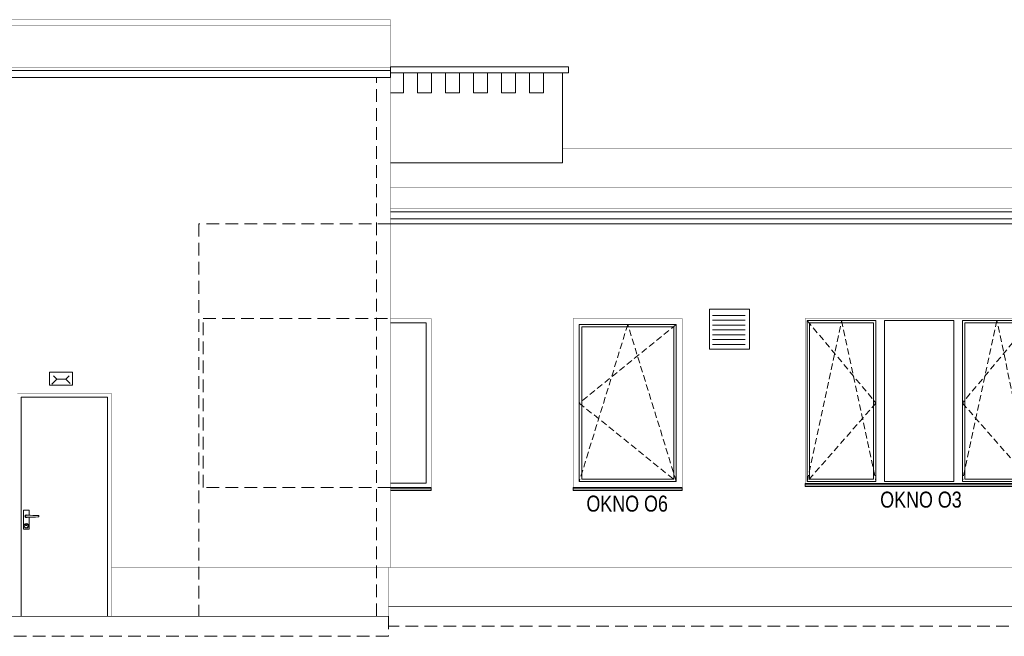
# Model space of a CAD drawing. Header units: millimetres. Extents: x 18880 to 99371, y -5529 to 27899.
# Tile 27 of 158: x 21486 to 22471, y 8791 to 9407. Entities that reach past the tile are written whole.
import ezdxf

# ---------------------------------------------------------------- set-up
doc = ezdxf.new("R2010")
doc.units = ezdxf.units.MM
doc.linetypes.add('DASHED', pattern=[19.05, 12.7, -6.35])
for name, color, linetype, lineweight in [('AA_HATCH', 252, 'Continuous', 0), ('AA_OPIS', 2, 'Continuous', 0), ('AA_WIDOK', 254, 'Continuous', 0)]:
    doc.layers.add(name, color=color, linetype=linetype, lineweight=lineweight)
doc.styles.add('ARIAL', font='arial.ttf')

# ---------------------------------------------------------------- blocks, each defined once
blk = doc.blocks.new('ZOL okno O2')
at = {"layer": 'AA_OPIS', "linetype": 'DASHED', "ltscale": 0.5}
for points in [[(22271.13, 7293.83), (22339.93, 7211.33), (22271.13, 7132.83), (22305.53, 7293.83), (22339.93, 7132.83)], [(22495.13, 7293.83), (22426.33, 7211.33), (22495.13, 7132.83), (22460.73, 7293.83), (22426.33, 7132.83)]]:
    blk.add_lwpolyline(points, dxfattribs=at)
at = {"layer": 'AA_WIDOK', "color": 255, "const_width": 0.3}
for points in [[(22269.13, 7130.83), (22269.13, 7295.83)], [(22269.13, 7295.83), (22497.13, 7295.83)], [(22497.13, 7295.83), (22497.13, 7130.83)]]:
    blk.add_lwpolyline(points, dxfattribs=at)
at = {"layer": 'AA_WIDOK'}
for points in [[(22497.13, 7295.83), (22497.13, 7130.2)], [(22271.13, 7132.83), (22271.13, 7293.83)], [(22271.13, 7293.83), (22339.93, 7293.83)], [(22273.63, 7135.33), (22273.63, 7291.33)], [(22273.63, 7291.33), (22337.43, 7291.33)], [(22337.43, 7291.33), (22337.43, 7135.33)], [(22339.93, 7293.83), (22339.93, 7132.83)], [(22348.53, 7132.83), (22348.53, 7293.83)], [(22348.53, 7293.83), (22417.73, 7293.83)], [(22417.73, 7293.83), (22417.73, 7132.83)], [(22426.33, 7132.83), (22426.33, 7293.83)], [(22426.33, 7293.83), (22495.13, 7293.83)], [(22428.83, 7135.33), (22428.83, 7291.33)], [(22428.83, 7291.33), (22492.63, 7291.33)], [(22492.63, 7291.33), (22492.63, 7135.33)], [(22495.13, 7293.83), (22495.13, 7132.83)], [(22339.93, 7132.83), (22271.13, 7132.83)], [(22337.43, 7135.33), (22273.63, 7135.33)], [(22417.73, 7132.83), (22348.53, 7132.83)], [(22495.13, 7132.83), (22426.33, 7132.83)], [(22492.63, 7135.33), (22428.83, 7135.33)], [(22497.13, 7130.05), (22497.13, 7130.2)]]:
    blk.add_lwpolyline(points, dxfattribs=at)
at = {"layer": 'AA_WIDOK', "color": 4}
for points in [[(22497.13, 7130.83), (22269.13, 7130.83)], [(22269.13, 7128.33), (22269.13, 7130.83)], [(22269.13, 7130.2), (22269.13, 7130.05)], [(22269.13, 7130.05), (22497.13, 7130.05)], [(22269.13, 7128.33), (22497.13, 7128.33)], [(22269.13, 7127.83), (22269.13, 7128.33)], [(22269.13, 7127.83), (22497.13, 7127.83)], [(22497.13, 7128.33), (22497.13, 7130.83)], [(22497.13, 7127.83), (22497.13, 7128.33)]]:
    blk.add_lwpolyline(points, dxfattribs=at)
at = {"layer": 'AA_OPIS', "insert": (22384.9, 7122.77), "char_height": 16, "width": 300, "attachment_point": 2, "style": 'ARIAL'}
blk.add_mtext('{\\W0.8;OKNO O3}', dxfattribs=at)
blk = doc.blocks.new('ndryjr')
at = {"layer": 'AA_OPIS', "linetype": 'DASHED', "ltscale": 0.5}
blk.add_lwpolyline([(-6, -6), (-103, -84.5), (-6, -163), (-54.5, -6), (-103, -163)], dxfattribs=at)
at = {"layer": 'AA_WIDOK', "color": 255, "const_width": 0.3}
for points in [[(-109, -169), (-109, 0)], [(-109, 0), (0, 0)], [(0, 0), (0, -169)]]:
    blk.add_lwpolyline(points, dxfattribs=at)
at = {"layer": 'AA_WIDOK'}
for points in [[(-103, -163), (-103, -6)], [(-103, -6), (-6, -6)], [(-100.5, -8.5), (-100.5, -160.5)], [(-8.5, -8.5), (-100.5, -8.5)], [(-8.5, -160.5), (-8.5, -8.5)], [(-6, -6), (-6, -163)], [(-6, -163), (-103, -163)], [(-100.5, -160.5), (-8.5, -160.5)]]:
    blk.add_lwpolyline(points, dxfattribs=at)
at = {"layer": 'AA_WIDOK', "color": 4}
for points in [[(-109, -172), (-109, -169)], [(0, -169), (-109, -169)], [(0, -169.79), (-109, -169.79)], [(-109, -170.13), (-109, -170.29)], [(-109, -171.5), (0, -171.5)], [(-109, -172), (0, -172)], [(0, -172), (0, -169)], [(0, -170.29), (0, -170.13)]]:
    blk.add_lwpolyline(points, dxfattribs=at)
at = {"layer": 'AA_OPIS', "insert": (-55.09, -177.06), "char_height": 16, "width": 300, "attachment_point": 2, "style": 'ARIAL'}
blk.add_mtext('{\\W0.8;OKNO O6}', dxfattribs=at)

msp = doc.modelspace()

# ---------------------------------------------------------------- linework, layer by layer
at = {"layer": 'AA_WIDOK', "color": 9, "const_width": 0.3}
for points in [[(21475.09115, 9406.89663), (21857.09115, 9406.89663)], [(21475.09115, 9400.8982), (21857.09115, 9400.8982)], [(20637.09115, 9359.48006), (21857.09115, 9359.48006)], [(23405.09115, 9278.07918), (22029.09115, 9278.0758)], [(21857.09115, 9239.32207), (27792.83784, 9239.33706)], [(21857.09115, 9218.07538), (27777.59115, 9218.09037)]]:
    msp.add_lwpolyline(points, dxfattribs=at)
at = {"layer": 'AA_WIDOK', "const_width": 0.5}
for points in [[(21857.09115, 8859.48006), (21857.09115, 9406.89663)], [(21857.09115, 8859.48006), (21578.09115, 8859.48006)], [(21855.09115, 8810.77499), (21855.09115, 8859.48006)], [(22535.89868, 8859.48006), (21857.09115, 8859.48006)]]:
    msp.add_lwpolyline(points, dxfattribs=at)
at = {"layer": 'AA_WIDOK', "color": 4}
for points in [[(21857.09115, 9356.48006), (20596.07522, 9356.48006)], [(21857.09115, 9349.48006), (21857.09115, 9356.48006)], [(21857.09115, 9349.48006), (21383.05486, 9349.48006)], [(27750.59115, 9215.04244), (21857.09115, 9215.02745)], [(22535.89868, 9208.02745), (21857.09115, 9208.02745)], [(21897.74106, 8939.48006), (21857.09115, 8939.48006)], [(21897.74106, 8938.69394), (21857.09115, 8938.69394)], [(21897.74106, 8936.48006), (21897.74106, 8939.48006)], [(21897.74106, 8938.19394), (21897.74106, 8938.35116)], [(21857.09115, 8936.98006), (21897.74106, 8936.98006)], [(21857.09115, 8936.48006), (21897.74106, 8936.48006)]]:
    msp.add_lwpolyline(points, dxfattribs=at)
at = {"layer": 'AA_WIDOK'}
for points in [[(21857.09115, 9354.0758), (21857.09115, 9360.0758), (22035.09115, 9360.0758), (22035.09115, 9354.0758)], [(21884.09115, 9334.0758), (21884.09115, 9354.0758), (21898.09115, 9354.0758), (21898.09115, 9334.0758)], [(21912.09115, 9334.0758), (21912.09115, 9354.0758), (21926.09115, 9354.0758), (21926.09115, 9334.0758)], [(21940.09115, 9334.0758), (21940.09115, 9354.0758), (21954.09115, 9354.0758), (21954.09115, 9334.0758)], [(21968.09115, 9334.0758), (21968.09115, 9354.0758), (21982.09115, 9354.0758), (21982.09115, 9334.0758)], [(21996.09115, 9334.0758), (21996.09115, 9354.0758), (22010.09115, 9354.0758), (22010.09115, 9334.0758)], [(22175.88224, 9117.73449), (22215.88224, 9117.73449), (22215.88224, 9077.73449), (22175.88224, 9077.73449)], [(21516.16712, 9054.6658), (21539.27416, 9054.6658), (21539.27416, 9041.94019), (21516.16712, 9041.94019)]]:
    msp.add_lwpolyline(points, close=True, dxfattribs=at)
for points in [[(21857.09115, 9354.0758), (21870.09115, 9354.0758), (21870.09115, 9334.0758), (21857.09115, 9334.0758)], [(21857.09118, 9264.07538), (22029.09115, 9264.0758), (22029.09115, 9354.0758)], [(21857.09115, 9203.12315), (22535.89868, 9203.12315)], [(22178.90737, 9111.46099), (22211.55862, 9111.46099)], [(22178.90737, 9106.63845), (22211.55862, 9106.63845)], [(21857.09115, 9103.98006), (21892.74106, 9103.98006)], [(21892.74106, 9103.98006), (21892.74106, 8943.98006)], [(22178.90737, 9101.8159), (22211.55862, 9101.8159)], [(22178.90737, 9096.99336), (22211.55862, 9096.99336)], [(22178.90737, 9092.17082), (22211.55862, 9092.17082)], [(22178.90737, 9087.34827), (22211.55862, 9087.34827)], [(22178.90737, 9082.52573), (22211.55862, 9082.52573)], [(21523.35551, 9047.85239), (21518.30867, 9042.80554)], [(21523.35551, 9047.85239), (21520.12553, 9051.08237)], [(21523.35551, 9047.85239), (21532.50713, 9047.85239)], [(21532.50713, 9047.85239), (21535.73711, 9051.08237)], [(21532.50713, 9047.85239), (21536.94836, 9043.41116)], [(21487.89115, 8810.77499), (21487.89115, 9029.97499)], [(21487.89115, 9029.97499), (21574.29115, 9029.97499)], [(21574.29115, 9029.97499), (21574.29115, 8810.77499)], [(21892.74106, 8943.98006), (21857.09115, 8943.98006)], [(21490.04115, 8916.77499), (21495.74115, 8916.77499)], [(21490.04115, 8897.77499), (21490.04115, 8916.77499)], [(21491.59115, 8910.77499), (21491.76532, 8911.42499)], [(21491.76532, 8910.12499), (21491.59115, 8910.77499)], [(21491.69115, 8910.77499), (21491.85192, 8911.37499)], [(21491.85192, 8910.17499), (21491.69115, 8910.77499)], [(21491.76532, 8911.42499), (21492.24115, 8911.90082)], [(21492.24115, 8909.64916), (21491.76532, 8910.12499)], [(21491.85192, 8911.37499), (21492.29115, 8911.81422)], [(21492.29115, 8909.73576), (21491.85192, 8910.17499)], [(21491.89115, 8910.77499), (21492.02513, 8911.27499)], [(21492.02513, 8910.27499), (21491.89115, 8910.77499)], [(21492.02513, 8911.27499), (21492.39115, 8911.64102)], [(21492.39115, 8909.90897), (21492.02513, 8910.27499)], [(21492.24115, 8911.90082), (21492.89115, 8912.07499)], [(21492.89115, 8909.47499), (21492.24115, 8909.64916)], [(21492.29115, 8911.81422), (21492.89115, 8911.97499)], [(21492.89115, 8909.57499), (21492.29115, 8909.73576)], [(21492.39115, 8911.64102), (21492.89115, 8911.77499)], [(21492.89115, 8909.77499), (21492.39115, 8909.90897)], [(21492.89115, 8912.07499), (21493.54115, 8911.90082)], [(21492.89115, 8911.97499), (21493.49115, 8911.81422)], [(21492.89115, 8911.77499), (21495.39115, 8911.77499)], [(21495.39115, 8909.77499), (21492.89115, 8909.77499)], [(21493.49115, 8909.73576), (21492.89115, 8909.57499)], [(21493.54115, 8909.64916), (21492.89115, 8909.47499)], [(21493.49115, 8911.81422), (21493.53038, 8911.77499)], [(21493.53038, 8909.77499), (21493.49115, 8909.73576)], [(21493.54115, 8911.90082), (21493.66698, 8911.77499)], [(21493.66698, 8909.77499), (21493.54115, 8909.64916)], [(21495.39115, 8911.77499), (21496.73154, 8911.73572)], [(21496.73154, 8909.81426), (21495.39115, 8909.77499)], [(21495.74115, 8916.77499), (21495.74115, 8911.76474)], [(21495.74115, 8909.78525), (21495.74115, 8897.77499)], [(21496.73154, 8911.73572), (21499.40212, 8911.65718)], [(21499.40212, 8909.8928), (21496.73154, 8909.81426)], [(21499.40212, 8911.65718), (21502.04218, 8911.57864)], [(21502.04218, 8909.97134), (21499.40212, 8909.8928)], [(21502.04218, 8911.57864), (21504.63161, 8911.5001)], [(21504.63161, 8910.04988), (21502.04218, 8909.97134)], [(21504.63161, 8911.5001), (21505.43727, 8911.47499)], [(21505.43727, 8910.07499), (21504.63161, 8910.04988)], [(21505.43727, 8911.47499), (21505.43727, 8910.07499)], [(21490.69115, 8901.27499), (21490.98589, 8902.37499)], [(21490.98589, 8900.17499), (21490.69115, 8901.27499)], [(21490.89115, 8901.27499), (21491.1591, 8902.27499)], [(21491.1591, 8900.27499), (21490.89115, 8901.27499)], [(21490.98589, 8902.37499), (21491.79115, 8903.18025)], [(21491.79115, 8899.36974), (21490.98589, 8900.17499)], [(21491.1591, 8902.27499), (21491.89115, 8903.00704)], [(21491.89115, 8899.54294), (21491.1591, 8900.27499)], [(21491.79115, 8903.18025), (21492.89115, 8903.47499)], [(21492.89115, 8899.07499), (21491.79115, 8899.36974)], [(21491.89115, 8903.00704), (21492.89115, 8903.27499)], [(21492.89115, 8899.27499), (21491.89115, 8899.54294)], [(21492.09115, 8902.17499), (21492.19833, 8902.57499)], [(21492.19833, 8901.77499), (21492.09115, 8902.17499)], [(21492.19115, 8902.17499), (21492.28493, 8902.52499)], [(21492.28493, 8901.82499), (21492.19115, 8902.17499)], [(21492.19833, 8902.57499), (21492.49115, 8902.86781)], [(21492.49115, 8901.48217), (21492.19833, 8901.77499)], [(21492.28493, 8902.52499), (21492.54115, 8902.78121)], [(21492.54115, 8901.56877), (21492.28493, 8901.82499)], [(21492.49115, 8902.86781), (21492.89115, 8902.97499)], [(21492.89115, 8901.37499), (21492.49115, 8901.48217)], [(21492.54115, 8902.78121), (21492.89115, 8902.87499)], [(21492.89115, 8901.47499), (21492.54115, 8901.56877)], [(21492.89115, 8903.47499), (21493.99115, 8903.18025)], [(21492.89115, 8903.27499), (21493.89115, 8903.00704)], [(21492.89115, 8902.97499), (21493.29115, 8902.86781)], [(21492.89115, 8902.87499), (21493.24115, 8902.78121)], [(21493.24115, 8901.56877), (21492.89115, 8901.47499)], [(21493.29115, 8901.48217), (21492.89115, 8901.37499)], [(21493.89115, 8899.54294), (21492.89115, 8899.27499)], [(21493.99115, 8899.36974), (21492.89115, 8899.07499)], [(21493.24115, 8902.78121), (21493.49737, 8902.52499)], [(21493.49737, 8901.82499), (21493.24115, 8901.56877)], [(21493.29115, 8902.86781), (21493.58397, 8902.57499)], [(21493.58397, 8901.77499), (21493.29115, 8901.48217)], [(21493.49737, 8902.52499), (21493.59115, 8902.17499)], [(21493.59115, 8902.17499), (21493.49737, 8901.82499)], [(21493.58397, 8902.57499), (21493.69115, 8902.17499)], [(21493.69115, 8902.17499), (21493.58397, 8901.77499)], [(21493.89115, 8903.00704), (21494.6232, 8902.27499)], [(21494.6232, 8900.27499), (21493.89115, 8899.54294)], [(21493.99115, 8903.18025), (21494.79641, 8902.37499)], [(21494.79641, 8900.17499), (21493.99115, 8899.36974)], [(21494.6232, 8902.27499), (21494.89115, 8901.27499)], [(21494.89115, 8901.27499), (21494.6232, 8900.27499)], [(21494.79641, 8902.37499), (21495.09115, 8901.27499)], [(21495.09115, 8901.27499), (21494.79641, 8900.17499)], [(21495.74115, 8897.77499), (21490.04115, 8897.77499)]]:
    msp.add_lwpolyline(points, dxfattribs=at)
at = {"layer": 'AA_WIDOK', "color": 8, "linetype": 'DASHED'}
for points in [[(21843.09115, 8810.77499), (21843.09115, 9349.48006)], [(21857.09115, 9203.12315), (21665.59115, 9203.12315), (21665.59115, 8810.77499)], [(21857.09115, 8939.48006), (21669.74106, 8939.48006), (21669.74106, 9108.48006), (21857.09115, 9108.48006)], [(23732.59115, 8829.48006), (23732.59115, 8800.77499), (21855.09115, 8800.77499)], [(21855.09115, 8810.77499), (21855.09115, 8790.77499)], [(21855.09115, 8790.77499), (20598.09115, 8790.77499)]]:
    msp.add_lwpolyline(points, dxfattribs=at)
at = {"layer": 'AA_WIDOK', "color": 255, "const_width": 0.3}
for points in [[(21857.09115, 9108.48006), (21897.74106, 9108.48006)], [(21897.74106, 9103.98006), (21897.74106, 9108.48006)], [(21897.74106, 8939.48006), (21897.74106, 9103.98006)], [(21484.09115, 9033.77499), (21578.09115, 9033.77499)], [(21578.09115, 9033.77499), (21578.09115, 8810.77499)]]:
    msp.add_lwpolyline(points, dxfattribs=at)
at = {"layer": 'AA_WIDOK', "color": 3, "const_width": 0.5}
for points in [[(21855.09115, 8820.77499), (27773.59115, 8820.77499)], [(20598.09115, 8810.77499), (21855.09115, 8810.77499)]]:
    msp.add_lwpolyline(points, dxfattribs=at)

# ---------------------------------------------------------------- block references
msp.add_blockref('ZOL okno O2', (2.45982, 1812.64789))
at = {"layer": 'AA_HATCH'}
msp.add_blockref('ndryjr', (22148.74106, 9108.48006), dxfattribs=at)

doc.saveas('drawing.dxf')
